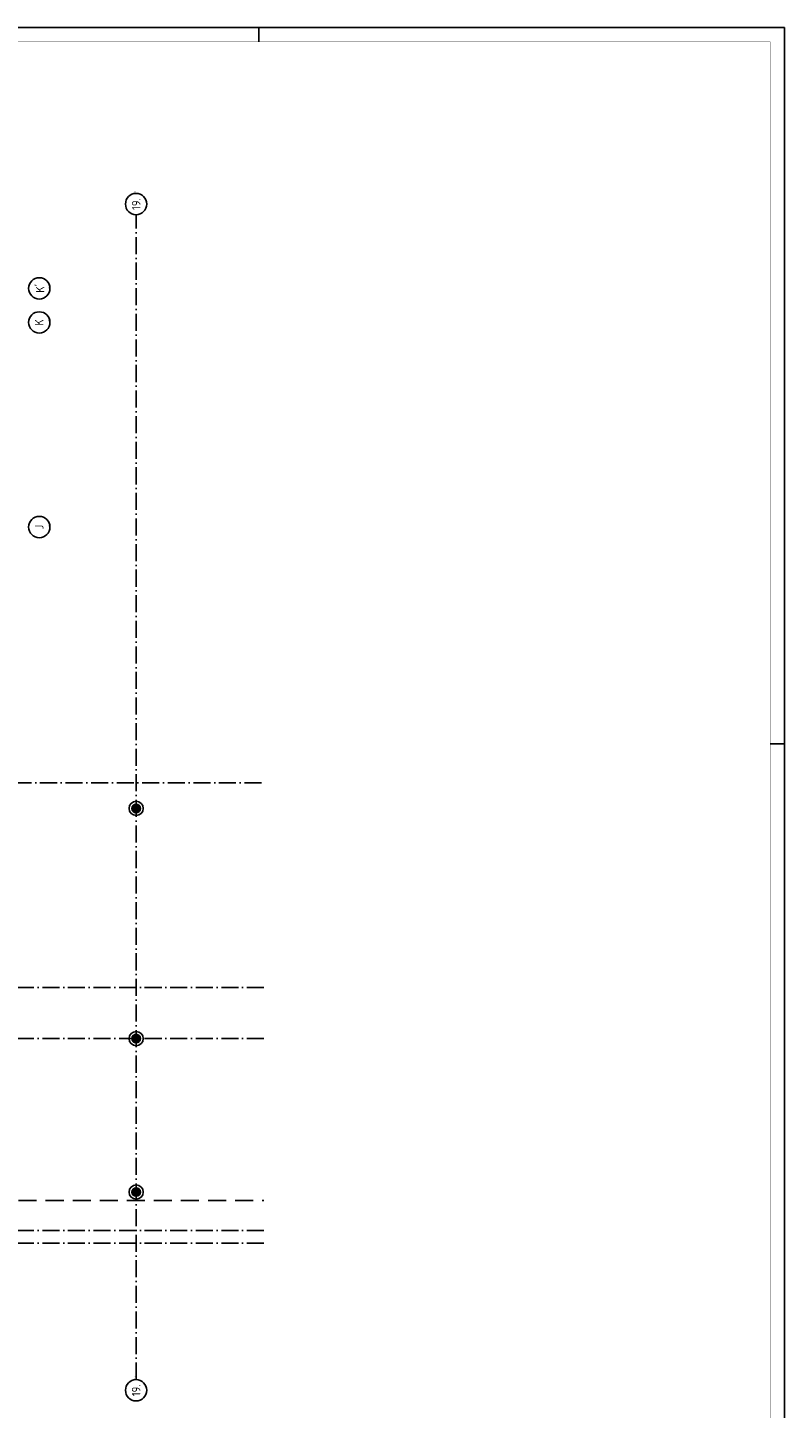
# Model space of a CAD drawing. Header units: millimetres. Extents: x -6587 to 170951, y 244 to 951952.
# Tile 42 of 102: x 85672 to 112313, y 35757 to 84344. Entities that reach past the tile are written whole.
import ezdxf
from ezdxf.enums import TextEntityAlignment as Align

# ---------------------------------------------------------------- set-up
doc = ezdxf.new("R2010")
doc.units = ezdxf.units.MM
doc.header["$LTSCALE"] = 100
doc.linetypes.add('DASHDOT', pattern=[9, 6, -1.5, 0, -1.5])
doc.linetypes.add('HIDDEN', pattern=[9.525, 6.35, -3.175])
doc.layers.get('0').update_dxf_attribs({"linetype": 'CONTINUOUS'})
for name, color, linetype in [('AL$7----_STRAMIEN', 1, 'DASHDOT'), ('AL32----_BINNENKOZ', 7, 'CONTINUOUS'), ('ALN-----_BLOCKNAAM', 2, 'CONTINUOUS'), ('BOUW', 8, 'CONTINUOUS'), ('LIJN025', 10, 'CONTINUOUS'), ('LIJN050', 90, 'CONTINUOUS'), ('TEKST25', 10, 'CONTINUOUS'), ('TEKST35', 50, 'CONTINUOUS'), ('TEKST50', 90, 'CONTINUOUS')]:
    doc.layers.add(name, color=color, linetype=linetype)
doc.styles.add('ISO', font='ISO.SHX')
doc.styles.add('ROMAND', font='romand')
doc.styles.get("Standard").update_dxf_attribs({"font": 'iso.shx'})
pattern_1 = [(90, (89493.015, 43368.887), (-20, 1e-15), [])]
pattern_2 = [(90, (89493.015, 56868.749), (-20, 1e-15), [])]

# ---------------------------------------------------------------- blocks, each defined once
blk = doc.blocks.new('A0-G')
at = {"layer": 'LIJN025'}
for p, q in [((1004, 836), (1004, 841)), ((1184, 589), (1189, 589))]:
    blk.add_line(p, q, dxfattribs=at)
blk.add_lwpolyline([(1189, 841), (1189, 0), (0, 0), (0, 841)], close=True, dxfattribs=at)
at = {"layer": 'LIJN050', "const_width": 0.2}
blk.add_lwpolyline([(1184, 836), (25, 836), (25, 5), (1184, 5)], close=True, dxfattribs=at)
at = {"layer": 'TEKST25', "style": 'ROMAND', "width": 2.899115}
blk.add_attdef('STATUS', text='', height=2.5, dxfattribs=at).set_placement((1143, 71.5), (1182, 71.5), align=Align.FIT)
at = {"layer": 'TEKST25', "style": 'ISO'}
for tag, p in [('E', (1144.25, 66)), ('NAAM-E', (1155.75, 66)), ('DATUM-E', (1174, 66)), ('D', (1144.25, 61)), ('NAAM-D', (1155.75, 61)), ('DATUM-D', (1174, 61)), ('C', (1144.25, 56)), ('NAAM-C', (1155.75, 56)), ('DATUM-C', (1174, 56)), ('B', (1144.25, 51)), ('NAAM-B', (1155.75, 51)), ('DATUM-B', (1174, 51)), ('A', (1144.25, 46)), ('NAAM-A', (1155.75, 46)), ('DATUM-A', (1174, 46))]:
    blk.add_attdef(tag, text='', height=2.5, dxfattribs=at).set_placement(p, align=Align.CENTER)
for tag, p in [('DATUM', (1021.75, 36.25)), ('SCHAAL', (1057, 36.25)), ('GETEKEND', (1087.25, 36.25)), ('GECONTOL.', (1122, 36.25)), ('FORMAAT', (1152.25, 28.25))]:
    blk.add_attdef(tag, p, '', height=2.5, dxfattribs=at)
at = {"layer": 'TEKST35', "style": 'ISO'}
for tag, p in [('PROJECT', (1023.5, 72.5)), ('PLAATS', (1023.5, 63.5)), ('INSTALLATIE-REGEL1', (1023.5, 52.5)), ('INSTALLATIE-REGEL2', (1023.5, 43.5))]:
    blk.add_attdef(tag, p, '', height=4, dxfattribs=at)
blk.add_attdef('PROJ.NR.', text='', height=4, dxfattribs=at).set_placement((1170, 23), align=Align.CENTER)
at = {"layer": 'TEKST50', "style": 'ISO'}
blk.add_attdef('FILE-NAAM', text='', height=5, dxfattribs=at).set_placement((1162.5, 7.5), align=Align.CENTER)
blk = doc.blocks.new('1011')
at = {"layer": 'AL$7----_STRAMIEN', "color": 7, "linetype": 'Continuous'}
blk.add_circle((-750, 0), 750, dxfattribs=at)
at = {"layer": 'AL$7----_STRAMIEN', "color": 3, "linetype": 'Continuous'}
blk.add_attdef('STR-NAAM', text='', height=600, rotation=360, dxfattribs=at).set_placement((-750, 0), align=Align.MIDDLE)
at = {"layer": 'ALN-----_BLOCKNAAM', "linetype": 'Continuous'}
blk.add_text('1011', height=100, dxfattribs=at).set_placement((0, 0))
blk = doc.blocks.new('1010')
at = {"layer": 'AL$7----_STRAMIEN', "color": 7, "linetype": 'Continuous'}
blk.add_circle((0, 750), 750, dxfattribs=at)
at = {"layer": 'AL$7----_STRAMIEN', "color": 3, "linetype": 'Continuous'}
blk.add_attdef('STR-NAAM', text='', height=600, rotation=360, dxfattribs=at).set_placement((0, 750), align=Align.MIDDLE)
at = {"layer": 'ALN-----_BLOCKNAAM', "linetype": 'Continuous'}
blk.add_text('1010', height=100, dxfattribs=at).set_placement((0, 0))

msp = doc.modelspace()

# ---------------------------------------------------------------- hatches: boundary and pattern name
at = {"layer": 'BOUW'}
h = msp.add_hatch(dxfattribs=at)
h.set_pattern_fill('GEWPBET', color=256, scale=100, angle=90, style=0)
h.set_pattern_definition(pattern_2)
edge = h.paths.add_edge_path()
edge.add_arc((89493, 56868.7), 150, 0, 360)
h = msp.add_hatch(dxfattribs=at)
h.set_pattern_fill('GEWPBET', color=256, scale=100, angle=90, style=0)
h.set_pattern_definition(pattern_2)
edge = h.paths.add_edge_path()
edge.add_arc((89493, 56868.7), 150, 0, 360)
h = msp.add_hatch(dxfattribs=at)
h.set_pattern_fill('GEWPBET', color=256, scale=100, angle=90, style=0)
h.set_pattern_definition(pattern_1)
edge = h.paths.add_edge_path()
edge.add_arc((89493, 43368.9), 150, 0, 360)
h = msp.add_hatch(dxfattribs=at)
h.set_pattern_fill('GEWPBET', color=256, scale=100, angle=90, style=0)
h.set_pattern_definition(pattern_1)
edge = h.paths.add_edge_path()
edge.add_arc((89493, 43368.9), 150, 0, 360)

# ---------------------------------------------------------------- linework, layer by layer
at = {"layer": 'AL$7----_STRAMIEN', "color": 1}
for p, q in [((4198.5, 57768.7), (93992.8, 57768.7)), ((93992.8, 50568.7), (4198.5, 50568.7)), ((93992.8, 50568.7), (66603.5, 50568.7)), ((93992.8, 48768.7), (4198.5, 48768.7)), ((93992.8, 42018.7), (4579.5, 42018.7)), ((93992.8, 41568.7), (4198.5, 41568.7))]:
    msp.add_line(p, q, dxfattribs=at)
msp.add_lwpolyline([(89492.8, 36768.7), (89492.8, 77759.8)], dxfattribs=at)
msp.add_lwpolyline([(89492.8, 36768.7), (89492.8, 77759.8)], dxfattribs=at)
at = {"layer": 'AL32----_BINNENKOZ', "color": 8, "linetype": 'HIDDEN'}
msp.add_line((84402.8, 43068.9), (93992.8, 43068.9), dxfattribs=at)
at = {"layer": 'BOUW'}
for p, q in [((89342.8, 48768.7), (89642.8, 48768.7)), ((89344.2, 48788.7), (89641.5, 48788.7)), ((89344.2, 48748.7), (89641.5, 48748.7)), ((89348.3, 48808.7), (89637.4, 48808.7)), ((89348.3, 48728.7), (89637.4, 48728.7)), ((89355.4, 48828.7), (89630.3, 48828.7)), ((89355.4, 48708.7), (89630.3, 48708.7)), ((89366, 48848.7), (89619.7, 48848.7)), ((89366, 48688.7), (89619.7, 48688.7)), ((89381, 48868.7), (89604.6, 48868.7)), ((89381, 48668.7), (89604.6, 48668.7)), ((89402.8, 48888.7), (89582.8, 48888.7)), ((89402.8, 48648.7), (89582.8, 48648.7)), ((89439, 48908.7), (89546.7, 48908.7)), ((89439, 48628.7), (89546.7, 48628.7))]:
    msp.add_line(p, q, dxfattribs=at)
for centre, radius in [((89493, 56868.7), 250), ((89493, 56868.7), 250), ((89493, 56868.7), 150), ((89493, 56868.7), 150), ((89492.8, 48768.7), 250), ((89492.8, 48768.7), 150), ((89493, 43368.9), 250), ((89493, 43368.9), 250), ((89493, 43368.9), 150), ((89493, 43368.9), 150)]:
    msp.add_circle(centre, radius, dxfattribs=at)

# ---------------------------------------------------------------- block references
at = {"xscale": 100, "yscale": 100, "zscale": 100}
msp.add_blockref('A0-G', (-6587, 243.8), dxfattribs=at)
at = {"layer": 'AL$7----_STRAMIEN', "xscale": 0.5, "yscale": 0.5, "zscale": 0.5, "rotation": 90}
msp.add_blockref('1011', (89492.8, 78509.8), dxfattribs=at).add_auto_attribs({'STR-NAAM': '19.'})
msp.add_blockref('1011', (89492.8, 78509.8), dxfattribs=at).add_auto_attribs({'STR-NAAM': '19.'})
at = {"layer": 'AL$7----_STRAMIEN', "color": 8, "xscale": 0.5, "yscale": 0.5, "zscale": 0.5, "rotation": 90}
for name, p, values in [('1010', (86457.3, 75168.7), {'STR-NAAM': "K'"}), ('1010', (86457.3, 75168.7), {'STR-NAAM': "K'"}), ('1010', (86457.3, 73968.7), {'STR-NAAM': 'K'}), ('1010', (86457.3, 73968.7), {'STR-NAAM': 'K'}), ('1010', (86457.3, 66768.7), {'STR-NAAM': 'J'}), ('1010', (86457.3, 66768.7), {'STR-NAAM': 'J'}), ('1011', (89492.8, 36768.7), {'STR-NAAM': '19.'})]:
    msp.add_blockref(name, p, dxfattribs=at).add_auto_attribs(values)

doc.saveas('drawing.dxf')
